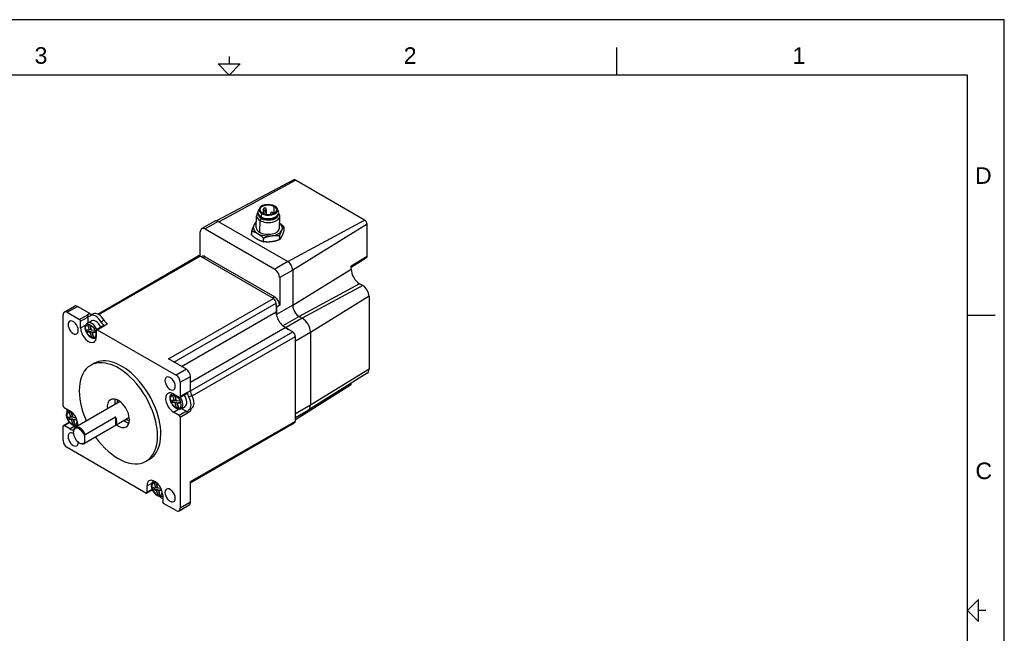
# Model space of a CAD drawing. Extents: x 0 to 21, y 0 to 16.
# Tile 5 of 5: x 7.7 to 21, y 7.7 to 16. Entities that reach past the tile are written whole.
import ezdxf

# ---------------------------------------------------------------- set-up
doc = ezdxf.new("R2010")
doc.units = 0
doc.header["$MEASUREMENT"] = 0
for name, color, linetype in [('CONTINUOUS', 7, 'CONTINUOUS'), ('TANGENT_EDGES', 7, 'CONTINUOUS'), ('VISIBLE', 7, 'CONTINUOUS')]:
    doc.layers.add(name, color=color, linetype=linetype)

# ---------------------------------------------------------------- blocks, each defined once
blk = doc.blocks.new('BLOCK20')
at = {"layer": 'CONTINUOUS'}
for p, q in [((21, 16), (0, 16)), ((21, 0), (21, 16)), ((15.75, 15.25), (15.75, 15.625)), ((10.5, 15.5), (10.5, 15.4)), ((20.5, 15.25), (0.5, 15.25)), ((20.5, 0.75), (20.5, 15.25)), ((20.5, 12), (20.875, 12)), ((20.75, 8), (20.65, 8))]:
    blk.add_line(p, q, dxfattribs=at)
for points in [[(10.35, 15.4), (10.65, 15.4), (10.5, 15.25), (10.5, 15.25), (10.35, 15.4)], [(20.65, 7.85), (20.65, 8.15), (20.5, 8), (20.5, 8), (20.65, 7.85)]]:
    blk.add_lwpolyline(points, dxfattribs=at)
at = {"layer": 'CONTINUOUS', "char_height": 0.22404, "attachment_point": 4}
for s, insert in [('{\\fArial|b0|i0|c0|p0;\\C7;3}{\\fArial|b0|i0|c0|p0;\\C7;}', (7.865, 15.514)), ('{\\fArial|b0|i0|c0|p0;\\C7;2}{\\fArial|b0|i0|c0|p0;\\C7;}', (12.865, 15.514)), ('{\\fArial|b0|i0|c0|p0;\\C7;1}{\\fArial|b0|i0|c0|p0;\\C7;}', (18.132, 15.514)), ('{\\fArial|b0|i0|c0|p0;\\C7;D}{\\fArial|b0|i0|c0|p0;\\C7;}', (20.603, 13.889)), ('{\\fArial|b0|i0|c0|p0;\\C7;C}{\\fArial|b0|i0|c0|p0;\\C7;}', (20.609, 9.889))]:
    blk.add_mtext(s, dxfattribs=dict(at, insert=insert))

msp = doc.modelspace()

# ---------------------------------------------------------------- linework, layer by layer
at = {"layer": 'TANGENT_EDGES'}
for p, q in [((10.36, 13.264), (11.401, 13.827)), ((10.942, 13.374), (10.93, 13.332)), ((10.942, 13.378), (10.942, 13.374)), ((10.996, 13.423), (10.995, 13.391)), ((10.996, 13.368), (10.996, 13.366)), ((11.109, 13.378), (11.112, 13.469)), ((10.353, 13.268), (10.176, 13.166)), ((10.917, 13.281), (10.913, 13.121)), ((10.935, 13.309), (10.917, 13.281)), ((10.93, 13.332), (10.93, 13.323)), ((10.935, 13.32), (10.935, 13.309)), ((11.295, 12.724), (12.336, 13.287)), ((12.37, 13.229), (11.361, 12.609)), ((8.736, 12.006), (10.107, 12.798)), ((10.176, 12.79), (10.148, 12.774)), ((11.295, 12.724), (11.118, 12.622)), ((12.37, 12.795), (12.154, 12.662)), ((11.361, 12.609), (11.185, 12.507)), ((11.361, 12.134), (12.154, 12.622)), ((12.268, 12.424), (11.449, 11.981)), ((12.31, 12.4), (11.491, 11.957)), ((9.68, 11.405), (11.1, 12.224)), ((9.751, 11.364), (11.136, 12.163)), ((11.118, 12.246), (11.09, 12.23)), ((12.395, 12.254), (11.602, 11.766)), ((8.307, 12.037), (8.446, 12.117)), ((8.615, 12.02), (8.573, 11.996)), ((8.619, 11.991), (8.66, 12.015)), ((9.854, 11.305), (11.136, 12.045)), ((11.361, 12.134), (11.141, 12.007)), ((11.185, 12.132), (11.141, 12.106)), ((8.573, 11.996), (8.475, 11.94)), ((8.489, 11.915), (8.587, 11.972)), ((8.808, 11.93), (8.767, 11.906)), ((8.812, 11.858), (8.854, 11.882)), ((11.449, 11.981), (11.229, 11.854)), ((11.491, 11.957), (11.271, 11.83)), ((8.489, 11.825), (8.557, 11.864)), ((8.715, 11.801), (8.812, 11.858)), ((9.977, 11.091), (11.259, 11.831)), ((9.977, 10.972), (11.361, 11.772)), ((11.602, 11.766), (11.397, 11.648)), ((9.999, 10.904), (11.397, 11.71)), ((9.921, 11.265), (9.782, 11.185)), ((12.395, 11.268), (11.602, 10.78)), ((9.838, 11.089), (9.977, 11.169)), ((9.935, 10.95), (9.838, 10.894)), ((9.977, 10.974), (9.935, 10.95)), ((9.954, 10.886), (9.996, 10.911)), ((9.746, 10.686), (9.813, 10.725)), ((9.921, 10.698), (9.824, 10.641)), ((9.838, 10.617), (9.935, 10.674)), ((9.935, 10.674), (9.977, 10.698)), ((9.996, 10.74), (9.954, 10.716)), ((11.602, 10.78), (11.397, 10.662)), ((8.265, 10.504), (8.337, 10.546)), ((9.977, 9.744), (11.397, 10.563)), ((8.343, 10.459), (8.41, 10.498)), ((9.388, 9.686), (9.455, 9.725)), ((9.46, 9.638), (9.388, 9.596)), ((9.977, 9.465), (9.838, 9.385))]:
    msp.add_line(p, q, dxfattribs=at)
for centre, major_axis, ratio, start_param, end_param in [((10.982, 13.431), (-0.0197, 0.0005), 0.55893, 0, 0.80062), ((10.982, 13.377), (-0.0197, 0.0005), 0.55893, 0, 0.085532), ((10.982, 13.431), (-0.0197, 0.0005), 0.55893, 0.80062, 2.371417), ((10.982, 13.377), (-0.0197, 0.0005), 0.55893, 2.079777, 2.371417), ((10.982, 13.431), (-0.0197, 0.0005), 0.55893, 2.371417, 3.141593), ((10.982, 13.377), (-0.0197, 0.0005), 0.55893, 2.371417, 3.141593), ((11.079, 13.375), (-0.0197, 0.0005), 0.55893, 0, 0.80062), ((11.079, 13.375), (-0.0197, 0.0005), 0.55893, 0.80062, 1.12192), ((11.079, 13.375), (-0.0197, 0.0005), 0.55893, 3.035401, 3.141593), ((8.64, 11.79), (0.059, -0.102), 0.57735, -4.900853, -3.141593), ((8.64, 11.79), (0.059, -0.102), 0.57735, 0, 0.023572), ((9.791, 10.834), (0.059, -0.102), 0.57735, -3.165165, -3.141593), ((9.791, 10.834), (0.059, -0.102), 0.57735, 0, 1.75926), ((8.373, 10.599), (0.0492, -0.0852), 0.57735, -3.977372, -1.9631), ((8.387, 10.607), (0.059, -0.102), 0.57735, -3.179406, -3.141593), ((8.373, 10.599), (0.0492, -0.0852), 0.57735, -1.9631, 0.835779), ((8.387, 10.607), (0.059, -0.102), 0.57735, 0, 0.023572), ((9.524, 9.643), (0.0492, -0.0852), 0.57735, -3.977372, -1.9631), ((9.538, 9.651), (0.059, -0.102), 0.57735, -3.165165, -3.141593), ((9.524, 9.643), (0.0492, -0.0852), 0.57735, -1.9631, 0.835779), ((9.538, 9.651), (0.059, -0.102), 0.57735, 0, 0.037814)]:
    msp.add_ellipse(centre, major_axis=major_axis, ratio=ratio, start_param=start_param, end_param=end_param, dxfattribs=at)
for centre in [(8.626, 11.782), (9.777, 10.826)]:
    msp.add_ellipse(centre, major_axis=(0.0492, -0.0852), ratio=0.57735, dxfattribs=at)
at = {"layer": 'VISIBLE'}
for p, q in [((11.378, 13.83), (10.328, 13.277)), ((12.336, 13.287), (11.401, 13.827)), ((10.867, 13.185), (10.871, 13.345)), ((10.888, 13.381), (10.888, 13.39)), ((10.906, 13.436), (10.893, 13.41)), ((10.905, 13.426), (10.905, 13.429)), ((10.962, 13.432), (10.961, 13.377)), ((10.962, 13.377), (10.962, 13.376)), ((11.001, 13.43), (11, 13.384)), ((11.001, 13.376), (11.001, 13.365)), ((11.059, 13.375), (11.059, 13.363)), ((11.099, 13.374), (11.099, 13.373)), ((11.157, 13.429), (11.168, 13.402)), ((11.157, 13.419), (11.157, 13.422)), ((11.171, 13.373), (11.172, 13.383)), ((11.182, 13.177), (11.186, 13.337)), ((10.306, 13.273), (10.129, 13.171)), ((10.353, 13.268), (10.36, 13.264)), ((10.36, 13.264), (11.295, 12.724)), ((10.869, 13.261), (10.865, 13.26)), ((12.37, 12.795), (12.37, 13.229)), ((10.11, 12.796), (10.11, 13.128)), ((10.176, 13.166), (11.118, 12.622)), ((10.805, 13.139), (10.804, 13.086)), ((10.805, 13.084), (10.806, 13.137)), ((11.183, 13.074), (11.182, 13.02)), ((11.184, 13.022), (11.185, 13.075)), ((11.243, 13.195), (11.242, 13.141)), ((10.964, 13.046), (10.963, 12.993)), ((10.966, 12.992), (10.967, 13.045)), ((8.72, 12.014), (10.082, 12.8)), ((11.1, 12.224), (10.107, 12.798)), ((10.129, 12.795), (10.12, 12.79)), ((10.176, 12.79), (11.118, 12.246)), ((12.361, 12.773), (12.154, 12.643)), ((11.361, 12.609), (11.361, 12.134)), ((12.154, 12.622), (12.154, 12.662)), ((11.185, 12.507), (11.185, 12.132)), ((12.31, 12.4), (12.268, 12.424)), ((11.136, 12.139), (11.136, 12.163)), ((11.136, 12.139), (11.136, 12.045)), ((12.395, 12.254), (12.395, 11.268)), ((8.251, 10.772), (8.251, 12.005)), ((8.267, 12.041), (8.407, 12.121)), ((8.307, 12.037), (8.475, 11.94)), ((8.615, 12.02), (8.446, 12.117)), ((11.141, 12.106), (11.141, 12.007)), ((8.489, 11.825), (8.489, 11.915)), ((8.573, 11.996), (8.573, 11.996)), ((8.581, 11.892), (8.634, 11.923)), ((8.587, 11.972), (8.587, 11.896)), ((11.449, 11.981), (11.491, 11.957)), ((8.559, 11.806), (8.608, 11.801)), ((8.569, 11.77), (8.589, 11.781)), ((8.618, 11.765), (8.569, 11.77)), ((8.608, 11.801), (8.587, 11.869)), ((8.589, 11.781), (8.638, 11.777)), ((8.608, 11.801), (8.627, 11.813)), ((8.611, 11.868), (8.627, 11.813)), ((8.613, 11.867), (8.633, 11.799)), ((8.618, 11.765), (8.638, 11.777)), ((8.639, 11.697), (8.618, 11.765)), ((8.633, 11.799), (8.682, 11.794)), ((8.638, 11.777), (8.658, 11.709)), ((8.644, 11.763), (8.663, 11.774)), ((8.693, 11.758), (8.644, 11.763)), ((8.644, 11.763), (8.664, 11.695)), ((8.663, 11.774), (8.69, 11.772)), ((8.701, 11.793), (8.701, 11.703)), ((8.802, 11.859), (8.705, 11.802)), ((8.715, 11.801), (9.782, 11.185)), ((8.812, 11.858), (8.812, 11.858)), ((11.229, 11.854), (11.271, 11.83)), ((11.259, 11.831), (11.305, 11.805)), ((11.361, 11.772), (11.305, 11.805)), ((11.602, 11.766), (11.602, 10.78)), ((8.639, 11.697), (8.658, 11.709)), ((8.699, 11.688), (8.7, 11.689)), ((11.397, 10.563), (11.397, 11.71)), ((8.669, 11.344), (8.625, 11.319)), ((9.921, 11.265), (9.68, 11.405)), ((12.371, 11.214), (11.571, 10.71)), ((9.838, 11.089), (9.838, 10.894)), ((9.977, 10.974), (9.977, 11.169)), ((9.732, 10.937), (9.733, 10.937)), ((9.834, 10.885), (9.931, 10.941)), ((9.935, 10.95), (9.935, 10.95)), ((12.143, 11.052), (11.397, 10.582)), ((9.016, 10.823), (8.416, 10.476)), ((8.986, 10.85), (8.986, 10.85)), ((9.71, 10.85), (9.758, 10.845)), ((9.72, 10.814), (9.74, 10.826)), ((9.769, 10.81), (9.72, 10.814)), ((9.758, 10.845), (9.738, 10.914)), ((9.74, 10.826), (9.789, 10.821)), ((9.746, 10.931), (9.824, 10.886)), ((9.758, 10.845), (9.778, 10.857)), ((9.762, 10.912), (9.778, 10.857)), ((9.764, 10.911), (9.784, 10.843)), ((9.769, 10.81), (9.789, 10.821)), ((9.789, 10.742), (9.769, 10.81)), ((9.784, 10.843), (9.833, 10.838)), ((9.789, 10.821), (9.809, 10.753)), ((9.795, 10.807), (9.814, 10.818)), ((9.795, 10.807), (9.815, 10.739)), ((9.844, 10.802), (9.795, 10.807)), ((9.814, 10.818), (9.841, 10.816)), ((8.265, 10.748), (8.343, 10.703)), ((8.328, 10.709), (8.331, 10.71)), ((8.355, 10.618), (8.335, 10.686)), ((8.358, 10.684), (8.375, 10.629)), ((8.361, 10.684), (8.381, 10.616)), ((9.824, 10.641), (9.746, 10.686)), ((9.789, 10.742), (9.809, 10.753)), ((9.85, 10.732), (9.903, 10.763)), ((9.856, 10.736), (9.921, 10.698)), ((9.935, 10.674), (9.935, 10.674)), ((11.569, 10.709), (11.397, 10.609)), ((8.255, 10.505), (8.333, 10.55)), ((8.306, 10.623), (8.355, 10.618)), ((8.317, 10.587), (8.337, 10.598)), ((8.366, 10.582), (8.317, 10.587)), ((8.337, 10.598), (8.385, 10.593)), ((8.355, 10.618), (8.375, 10.629)), ((8.366, 10.582), (8.385, 10.593)), ((8.386, 10.514), (8.366, 10.582)), ((8.381, 10.616), (8.425, 10.611)), ((8.385, 10.593), (8.406, 10.525)), ((8.392, 10.58), (8.411, 10.591)), ((8.392, 10.58), (8.412, 10.512)), ((8.44, 10.575), (8.392, 10.58)), ((8.411, 10.591), (8.435, 10.589)), ((9.141, 10.606), (8.541, 10.26)), ((8.551, 10.384), (8.962, 10.621)), ((8.962, 10.621), (8.962, 10.505)), ((9.149, 10.566), (9.15, 10.566)), ((9.838, 10.617), (9.838, 9.385)), ((9.977, 9.727), (11.386, 10.54)), ((8.251, 10.301), (8.251, 10.496)), ((8.343, 10.459), (8.265, 10.504)), ((8.386, 10.514), (8.406, 10.525)), ((8.39, 10.411), (8.39, 10.419)), ((8.446, 10.505), (8.448, 10.505)), ((8.962, 10.505), (8.551, 10.268)), ((8.471, 10.27), (8.478, 10.266)), ((8.544, 10.28), (8.544, 10.364)), ((9.374, 9.588), (8.307, 10.205)), ((9.419, 10.045), (9.375, 10.02)), ((9.479, 9.753), (9.481, 9.754)), ((9.977, 9.465), (9.977, 9.744)), ((9.462, 9.633), (9.384, 9.587)), ((9.388, 9.596), (9.388, 9.686)), ((9.457, 9.667), (9.506, 9.662)), ((9.468, 9.631), (9.488, 9.642)), ((9.517, 9.626), (9.468, 9.631)), ((9.506, 9.662), (9.486, 9.73)), ((9.488, 9.642), (9.536, 9.638)), ((9.506, 9.662), (9.526, 9.673)), ((9.509, 9.729), (9.526, 9.673)), ((9.512, 9.728), (9.532, 9.66)), ((9.517, 9.626), (9.536, 9.638)), ((9.537, 9.558), (9.517, 9.626)), ((9.532, 9.66), (9.576, 9.655)), ((9.536, 9.638), (9.557, 9.57)), ((9.543, 9.624), (9.562, 9.635)), ((9.543, 9.624), (9.563, 9.556)), ((9.59, 9.619), (9.543, 9.624)), ((9.562, 9.635), (9.586, 9.633)), ((9.537, 9.558), (9.557, 9.57)), ((9.597, 9.549), (9.6, 9.55)), ((9.6, 9.564), (9.6, 9.474)), ((9.782, 9.353), (9.613, 9.45)), ((9.822, 9.349), (9.961, 9.429))]:
    msp.add_line(p, q, dxfattribs=at)
for centre, radius, start, end in [((10.982, 13.431), 0.0197, 358.4651, 178.4651), ((10.982, 13.377), 0.0197, 358.4651, 178.4651), ((11.079, 13.375), 0.0197, 358.4651, 178.4651), ((9.232, 10.803), 0.25, 169.1708, 180.0452), ((9.232, 10.803), 0.25, 239.9548, 250.8292)]:
    msp.add_arc(centre, radius, start, end, dxfattribs=at)
for centre, major_axis, ratio, start_param, end_param in [((11.401, 13.789), (0.0237, -0.0411), 0.57735, -3.926991, -3.163816), ((11.031, 13.426), (-0.126, 0.003), 0.55893, -2.340972, 0), ((11.031, 13.426), (-0.114, 0.003), 0.55893, -2.340972, 0), ((11.031, 13.426), (-0.126, 0.003), 0.55893, 3.141593, 3.942213), ((11.029, 13.341), (-0.157, 0.004), 0.55893, -0.451027, 0), ((11.029, 13.341), (-0.157, 0.004), 0.55893, 0, 0.80062), ((11.03, 13.377), (-0.142, 0.004), 0.55893, 0, 0.80062), ((11.03, 13.387), (-0.142, 0.004), 0.55893, -0.247631, 0), ((11.03, 13.387), (-0.142, 0.004), 0.55893, 0, 0.80062), ((11.029, 13.36), (-0.134, 0.004), 0.55893, 0.16927, 0.80062), ((11.031, 13.426), (-0.126, 0.003), 0.55893, 0, 0.80062), ((11.031, 13.422), (-0.126, 0.003), 0.55893, 0, 0.80062), ((11.031, 13.426), (-0.114, 0.003), 0.55893, 0, 0.80062), ((11.029, 13.341), (-0.157, 0.004), 0.55893, 0.80062, 3.141593), ((11.03, 13.387), (-0.142, 0.004), 0.55893, 0.80062, 3.141593), ((11.03, 13.377), (-0.142, 0.004), 0.55893, 0.80062, 3.141593), ((11.029, 13.36), (-0.134, 0.004), 0.55893, 0.80062, 2.972323), ((11.031, 13.426), (-0.126, 0.003), 0.55893, 0.80062, 3.141593), ((11.031, 13.422), (-0.126, 0.003), 0.55893, 0.80062, 3.141593), ((11.031, 13.426), (-0.114, 0.003), 0.55893, 0.80062, 3.141593), ((11.031, 13.426), (-0.114, 0.003), 0.55893, 3.141593, 3.942213), ((11.03, 13.387), (-0.142, 0.004), 0.55893, 3.141593, 3.389224), ((11.029, 13.341), (-0.157, 0.004), 0.55893, 3.141593, 3.592619), ((10.353, 13.191), (0.0469, -0.0812), 0.57735, -3.926991, -3.141593), ((11.024, 13.181), (-0.197, 0.005), 0.55893, -0.246577, 0.80062), ((11.024, 13.181), (-0.197, 0.005), 0.55893, -0.643501, -0.246577), ((11.024, 13.167), (-0.226, 0.006), 0.55893, -0.7773, -0.763052), ((11.024, 13.181), (-0.197, 0.005), 0.55893, 2.895015, 3.785094), ((12.336, 13.249), (0.0237, -0.0411), 0.57735, 0.785398, 2.356194), ((10.176, 13.089), (0.0469, -0.0812), 0.57735, -3.141593, -2.356194), ((10.176, 13.089), (0.0469, -0.0812), 0.57735, -3.926991, -3.141593), ((11.023, 13.113), (-0.226, 0.006), 0.55893, 0.269898, 0.284145), ((11.024, 13.167), (-0.226, 0.006), 0.55893, 0.269898, 0.284145), ((11.024, 13.181), (-0.157, 0.004), 0.55893, 0, 0.80062), ((11.024, 13.181), (-0.197, 0.005), 0.55893, 0.80062, 1.847818), ((11.024, 13.181), (-0.157, 0.004), 0.55893, 0.80062, 3.141593), ((11.024, 13.181), (-0.197, 0.005), 0.55893, 1.847818, 2.895015), ((11.024, 13.167), (-0.226, 0.006), 0.55893, 2.364293, 2.37854), ((11.024, 13.167), (-0.226, 0.006), 0.55893, -2.871695, -2.857447), ((11.023, 13.113), (-0.226, 0.006), 0.55893, 1.317095, 1.331343), ((11.024, 13.167), (-0.226, 0.006), 0.55893, 1.317095, 1.331343), ((11.023, 13.113), (-0.226, 0.006), 0.55893, 2.364293, 2.37854), ((10.107, 12.757), (0.025, -0.0433), 0.57735, -3.926991, -3.141593), ((10.176, 12.714), (0.0469, -0.0812), 0.57735, -3.926991, -3.141593), ((11.295, 12.647), (0.0469, -0.0812), 0.57735, 0.785398, 2.356194), ((12.336, 12.814), (0.0237, -0.0411), 0.57735, 0.022224, 0.785398), ((11.118, 12.545), (0.0469, -0.0812), 0.57735, 0.785398, 2.356194), ((12.268, 12.556), (-0.081, 0.14), 0.57735, 0.785398, 2.356194), ((12.31, 12.303), (-0.06, 0.104), 0.57735, 3.926991, 5.497787), ((11.1, 12.183), (0.025, -0.0433), 0.57735, 0.785398, 2.356194), ((11.118, 12.17), (0.0469, -0.0812), 0.57735, 0.785398, 2.356194), ((11.075, 12.145), (0.0469, -0.0812), 0.57735, 0.785398, 1.187578), ((8.307, 11.973), (-0.0394, 0.0682), 0.57735, 0, 0.785398), ((8.307, 11.973), (-0.0394, 0.0682), 0.57735, -0.785398, 0), ((8.446, 12.053), (-0.0394, 0.0682), 0.57735, -0.785398, 0), ((8.615, 12.095), (0.0463, -0.0801), 0.57735, -0.785398, -0.01133), ((8.693, 11.861), (0.075, -0.13), 0.57735, -4.701059, -3.152922), ((8.734, 11.885), (0.075, -0.13), 0.57735, -4.701059, -3.152922), ((11.259, 11.973), (0.087, -0.151), 0.57735, -2.356194, -2.055233), ((11.229, 11.956), (0.062, -0.108), 0.57735, -2.356194, -2.279268), ((11.449, 12.083), (0.062, -0.108), 0.57735, -2.356194, -0.785398), ((8.388, 11.831), (0.0492, -0.0852), 0.57735, -3.141593, 0), ((8.388, 11.831), (0.0492, -0.0852), 0.57735, 0.785398, 3.141593), ((8.475, 11.923), (0.0098, -0.017), 0.57735, 0.785398, 2.356194), ((8.573, 11.98), (0.0098, -0.017), 0.57735, 0.785398, 2.356194), ((8.573, 12.071), (0.0463, -0.0801), 0.57735, -0.785398, -0.01133), ((8.626, 11.782), (-0.0482, 0.0835), 0.57735, -0.597829, -0.186778), ((8.693, 11.821), (-0.059, 0.102), 0.57735, -1.75926, 0), ((8.812, 11.933), (0.0463, -0.0801), 0.57735, -1.559467, -0.785398), ((8.854, 11.957), (0.0463, -0.0801), 0.57735, -1.559467, -0.785398), ((11.259, 11.973), (0.087, -0.151), 0.57735, -2.055233, -1.08636), ((11.491, 11.83), (0.078, -0.135), 0.57735, 0.785398, 2.356194), ((8.388, 11.831), (0.0492, -0.0852), 0.57735, 0, 0.785398), ((8.595, 11.764), (0.075, -0.13), 0.57735, -2.356194, 0), ((8.626, 11.782), (-0.0482, 0.0835), 0.57735, 0.972967, 1.384018), ((8.645, 11.793), (-0.0482, 0.0835), 0.57735, 1.128871, 1.384018), ((8.626, 11.782), (-0.0482, 0.0835), 0.57735, 4.11456, 4.525611), ((8.715, 11.785), (-0.0098, 0.017), 0.57735, 0, 0.785398), ((8.715, 11.785), (-0.0098, 0.017), 0.57735, -0.785398, 0), ((8.812, 11.841), (-0.0098, 0.017), 0.57735, -0.785398, 0), ((11.229, 11.956), (0.062, -0.108), 0.57735, -0.862325, -0.785398), ((11.259, 11.973), (0.087, -0.151), 0.57735, -1.08636, -0.785398), ((11.271, 11.703), (0.078, -0.135), 0.57735, -4.237671, -3.926991), ((11.361, 11.731), (0.025, -0.0433), 0.57735, 0.785398, 2.356194), ((8.626, 11.782), (-0.0482, 0.0835), 0.57735, 2.543764, 2.954815), ((8.645, 11.793), (-0.0482, 0.0835), 0.57735, 2.543764, 2.579187), ((8.595, 11.764), (0.075, -0.13), 0.57735, 0, 0.785398), ((9, 10.669), (0.375, -0.65), 0.57735, 0.785398, 3.141593), ((9.044, 10.695), (0.375, -0.65), 0.57735, 0.785398, 3.141593), ((9, 10.669), (0.375, -0.65), 0.57735, -3.141593, -1.738244), ((9.921, 11.201), (-0.0394, 0.0682), 0.57735, 3.926991, 5.497787), ((12.31, 11.317), (-0.06, 0.104), 0.57735, 3.163816, 3.926991), ((9.701, 11.074), (0.0492, -0.0852), 0.57735, -3.141593, 0), ((9.701, 11.074), (0.0492, -0.0852), 0.57735, 0.785398, 3.141593), ((9.782, 11.121), (-0.0394, 0.0682), 0.57735, 3.926991, 5.497787), ((12.114, 11.101), (-0.0287, 0.0497), 0.57735, 3.163816, 3.908473), ((9.746, 10.809), (0.075, -0.13), 0.57735, -3.141593, -0.785398), ((9.746, 10.809), (0.075, -0.13), 0.57735, -3.926991, -3.141593), ((9.701, 11.074), (0.0492, -0.0852), 0.57735, 0, 0.785398), ((9.921, 10.958), (0.0098, -0.017), 0.57735, 0, 0.785398), ((10.001, 10.912), (-0.0463, 0.0801), 0.57735, 0.785398, 1.559467), ((10.042, 10.936), (-0.0463, 0.0801), 0.57735, 0.785398, 1.559467), ((9, 10.669), (0.106, -0.184), 0.57735, -3.141593, -2.199671), ((9, 10.669), (0.106, -0.184), 0.57735, 0.785398, 3.141593), ((9.102, 10.728), (0.106, -0.184), 0.57735, -2.63809, -2.199671), ((9.078, 10.714), (0.062, -0.108), 0.57735, -3.269079, -3.141593), ((9.777, 10.826), (-0.0482, 0.0835), 0.57735, 0.972967, 1.384018), ((9.796, 10.838), (-0.0482, 0.0835), 0.57735, 1.128871, 1.384018), ((9.777, 10.826), (-0.0482, 0.0835), 0.57735, -0.597829, -0.186778), ((9.824, 10.902), (0.0098, -0.017), 0.57735, -0.785398, 0), ((9.777, 10.826), (-0.0482, 0.0835), 0.57735, 4.11456, 4.525611), ((9.824, 10.902), (0.0098, -0.017), 0.57735, 0, 0.785398), ((9.843, 10.865), (-0.059, 0.102), 0.57735, 3.141593, 4.900853), ((9.878, 10.845), (0.075, -0.13), 0.57735, 0.01133, 1.559467), ((9.92, 10.869), (0.075, -0.13), 0.57735, 0.01133, 1.559467), ((8.265, 10.764), (-0.0098, 0.017), 0.57735, 0.785398, 2.356194), ((8.406, 10.658), (0.075, -0.13), 0.57735, -2.43528, -2.062943), ((8.373, 10.599), (-0.0482, 0.0835), 0.57735, -0.597829, -0.186778), ((8.343, 10.581), (-0.075, 0.13), 0.57735, 3.694476, 5.497787), ((9.777, 10.826), (-0.0482, 0.0835), 0.57735, 2.543764, 2.954815), ((9.796, 10.838), (-0.0482, 0.0835), 0.57735, 2.543764, 2.579187), ((9.921, 10.682), (0.0098, -0.017), 0.57735, 0.785398, 2.356194), ((10.001, 10.636), (-0.0463, 0.0801), 0.57735, 0.01133, 0.785398), ((10.042, 10.66), (-0.0463, 0.0801), 0.57735, 0.01133, 0.785398), ((11.491, 10.844), (0.078, -0.135), 0.57735, 0, 0.022224), ((11.491, 10.844), (0.078, -0.135), 0.57735, 0.022224, 0.785398), ((8.373, 10.599), (-0.0482, 0.0835), 0.57735, 0.972967, 1.384018), ((8.393, 10.61), (-0.0482, 0.0835), 0.57735, 1.128871, 1.384018), ((8.889, 10.605), (0.062, -0.108), 0.57735, 0.183037, 1.38776), ((9.102, 10.728), (0.106, -0.184), 0.57735, -0.941921, -0.503503), ((9, 10.669), (0.106, -0.184), 0.57735, 0, 0.785398), ((9.078, 10.714), (0.062, -0.108), 0.57735, 0, 0.127486), ((9.824, 10.625), (0.0098, -0.017), 0.57735, 0.785398, 2.356194), ((11.361, 10.584), (0.025, -0.0433), 0.57735, 0, 0.785398), ((8.265, 10.488), (-0.0098, 0.017), 0.57735, 0, 0.785398), ((8.265, 10.488), (-0.0098, 0.017), 0.57735, -0.785398, 0), ((8.388, 10.316), (0.0492, -0.0852), 0.57735, -3.964924, -3.141593), ((8.343, 10.581), (-0.075, 0.13), 0.57735, 2.356194, 2.851251), ((8.373, 10.599), (-0.0482, 0.0835), 0.57735, 2.543764, 2.954815), ((8.471, 10.364), (-0.0575, 0.0996), 0.57735, 4.387892, 7.068583), ((8.478, 10.368), (-0.062, 0.108), 0.57735, 0, 0.785398), ((8.471, 10.364), (-0.0575, 0.0996), 0.57735, 0.785398, 2.356194), ((8.393, 10.61), (-0.0482, 0.0835), 0.57735, 2.543764, 2.579187), ((8.478, 10.368), (-0.062, 0.108), 0.57735, -1.753833, 0), ((9, 10.669), (0.106, -0.184), 0.57735, -0.941921, 0), ((8.307, 10.269), (-0.0394, 0.0682), 0.57735, 0.785398, 2.356194), ((8.388, 10.316), (0.0492, -0.0852), 0.57735, -3.141593, 0), ((8.388, 10.316), (0.0492, -0.0852), 0.57735, 0, 0.785398), ((8.388, 10.316), (0.0492, -0.0852), 0.57735, 0.785398, 0.823331), ((8.471, 10.364), (-0.0575, 0.0996), 0.57735, 2.356194, 3.46609), ((9, 10.669), (0.375, -0.65), 0.57735, -1.403348, 0), ((9, 10.669), (0.375, -0.65), 0.57735, 0, 0.785398), ((9.044, 10.695), (0.375, -0.65), 0.57735, 0, 0.785398), ((8.478, 10.368), (-0.062, 0.108), 0.57735, 2.356194, 3.141593), ((8.478, 10.368), (-0.062, 0.108), 0.57735, 3.141593, 3.324629), ((9.494, 9.625), (-0.075, 0.13), 0.57735, 0, 0.785398), ((9.494, 9.625), (-0.075, 0.13), 0.57735, 3.926991, 6.283185), ((9.524, 9.643), (-0.0482, 0.0835), 0.57735, 0.972967, 1.384018), ((9.544, 9.654), (-0.0482, 0.0835), 0.57735, 1.128871, 1.384018), ((9.524, 9.643), (-0.0482, 0.0835), 0.57735, -0.597829, -0.186778), ((9.701, 9.558), (0.0492, -0.0852), 0.57735, -3.141593, 0), ((9.701, 9.558), (0.0492, -0.0852), 0.57735, 0.785398, 3.141593), ((9.374, 9.605), (0.0098, -0.017), 0.57735, -0.785398, 0), ((9.374, 9.605), (0.0098, -0.017), 0.57735, 0, 0.785398), ((9.524, 9.643), (-0.0482, 0.0835), 0.57735, 2.543764, 2.954815), ((9.544, 9.654), (-0.0482, 0.0835), 0.57735, 2.543764, 2.579187), ((9.591, 9.641), (0.075, -0.13), 0.57735, -1.078715, -0.706425), ((9.613, 9.466), (-0.0098, 0.017), 0.57735, 0.785398, 2.356194), ((9.701, 9.558), (0.0492, -0.0852), 0.57735, 0, 0.785398), ((9.782, 9.417), (0.0394, -0.0682), 0.57735, -0.785398, 0), ((9.782, 9.417), (0.0394, -0.0682), 0.57735, 0, 0.785398), ((9.921, 9.497), (0.0394, -0.0682), 0.57735, 0, 0.785398)]:
    msp.add_ellipse(centre, major_axis=major_axis, ratio=ratio, start_param=start_param, end_param=end_param, dxfattribs=at)
for points, weights in [([(10.834, 13.213), (10.821, 13.185), (10.805, 13.139)], [1, 1.03682206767, 1]), ([(10.863, 13.259), (10.848, 13.241), (10.834, 13.213)], [1, 1.03682206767, 1]), ([(11.242, 13.196), (11.211, 13.225), (11.184, 13.244)], [1, 1.02706186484, 1.01434624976]), ([(10.883, 13.024), (10.846, 13.045), (10.805, 13.084)], [1, 1.03682206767, 1]), ([(10.806, 13.137), (10.849, 13.127), (10.885, 13.106)], [1, 1.03682206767, 1]), ([(10.885, 13.106), (10.922, 13.084), (10.964, 13.046)], [1, 1.03682206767, 1]), ([(10.967, 13.045), (11.025, 13.067), (11.075, 13.074)], [1, 1.03682206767, 1]), ([(11.075, 13.074), (11.126, 13.08), (11.183, 13.074)], [1, 1.03682206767, 1]), ([(11.185, 13.075), (11.201, 13.121), (11.215, 13.149)], [1, 1.03682206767, 1]), ([(11.242, 13.141), (11.226, 13.095), (11.212, 13.067)], [1, 1.03682206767, 1]), ([(11.215, 13.149), (11.228, 13.177), (11.243, 13.195)], [1, 1.03682206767, 1]), ([(10.963, 12.993), (10.92, 13.003), (10.883, 13.024)], [1, 1.03682206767, 1]), ([(11.073, 12.992), (11.023, 12.986), (10.966, 12.992)], [1, 1.03682206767, 1]), ([(11.182, 13.02), (11.123, 12.999), (11.073, 12.992)], [1, 1.03682206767, 1]), ([(11.212, 13.067), (11.199, 13.04), (11.184, 13.022)], [1, 1.03682206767, 1]), ([(8.544, 10.364), (8.547, 10.373), (8.551, 10.384)], [1, 1.04167975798, 1.077802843]), ([(8.551, 10.268), (8.547, 10.274), (8.544, 10.28)], [1.07780284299, 1.04167975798, 1])]:
    msp.add_rational_spline(points, weights, degree=2, dxfattribs=at)
for points in [[(8.699, 11.688), (8.692, 11.684), (8.685, 11.682), (8.67, 11.68), (8.661, 11.681), (8.644, 11.685), (8.634, 11.69), (8.616, 11.702), (8.606, 11.71), (8.59, 11.728), (8.582, 11.738), (8.569, 11.759), (8.563, 11.771), (8.555, 11.794), (8.552, 11.806), (8.55, 11.829), (8.55, 11.84), (8.555, 11.861), (8.559, 11.87), (8.569, 11.884), (8.574, 11.889), (8.581, 11.892)], [(9.85, 10.732), (9.843, 10.728), (9.836, 10.726), (9.82, 10.724), (9.812, 10.725), (9.794, 10.73), (9.785, 10.734), (9.766, 10.746), (9.757, 10.754), (9.74, 10.772), (9.733, 10.782), (9.72, 10.803), (9.714, 10.815), (9.706, 10.838), (9.703, 10.85), (9.701, 10.873), (9.701, 10.884), (9.706, 10.905), (9.709, 10.914), (9.72, 10.928), (9.725, 10.933), (9.732, 10.937)], [(8.446, 10.505), (8.44, 10.501), (8.433, 10.499), (8.417, 10.497), (8.409, 10.498), (8.391, 10.502), (8.382, 10.507), (8.363, 10.519), (8.354, 10.526), (8.337, 10.544), (8.33, 10.554), (8.317, 10.576), (8.311, 10.587), (8.303, 10.611), (8.3, 10.623), (8.298, 10.646), (8.298, 10.657), (8.302, 10.678), (8.306, 10.687), (8.317, 10.701), (8.322, 10.706), (8.328, 10.709)], [(9.597, 9.549), (9.591, 9.545), (9.584, 9.543), (9.568, 9.541), (9.56, 9.542), (9.542, 9.546), (9.533, 9.551), (9.514, 9.563), (9.505, 9.571), (9.488, 9.589), (9.481, 9.599), (9.467, 9.62), (9.462, 9.632), (9.454, 9.655), (9.451, 9.667), (9.448, 9.69), (9.449, 9.701), (9.453, 9.722), (9.457, 9.731), (9.468, 9.745), (9.473, 9.75), (9.479, 9.753)]]:
    msp.add_open_spline(points, degree=3, knots=[0.785398, 0.785398, 0.785398, 0.785398, 1.031975, 1.031975, 1.30326, 1.30326, 1.626812, 1.626812, 1.975142, 1.975142, 2.321165, 2.321165, 2.664439, 2.664439, 3.009568, 3.009568, 3.358352, 3.358352, 3.689228, 3.689228, 3.926991, 3.926991, 3.926991, 3.926991], dxfattribs=at)

# ---------------------------------------------------------------- block references
at = {"layer": 'CONTINUOUS'}
msp.add_blockref('BLOCK20', (0, 0), dxfattribs=at)

doc.saveas('drawing.dxf')
